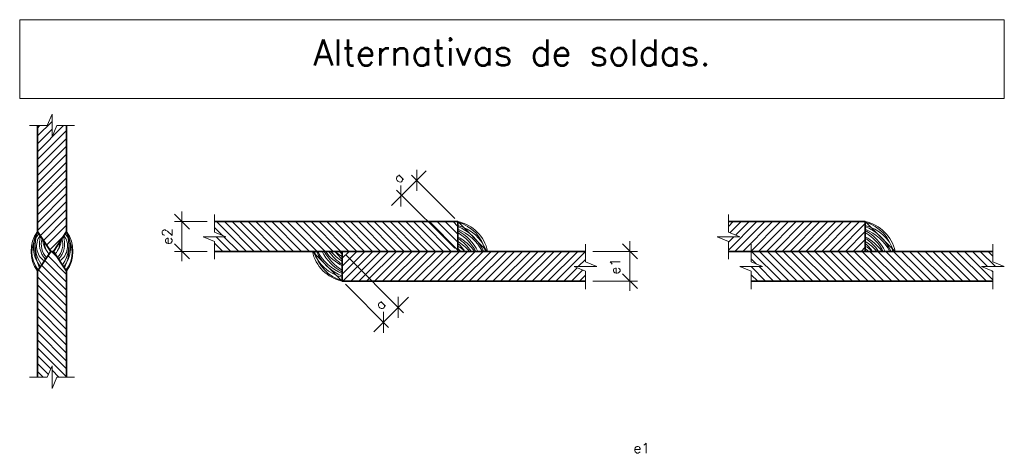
# Model space of a CAD drawing. Header units: millimetres. Extents: x -125 to 300, y 6 to 90.
# Tile 9 of 132: x -71 to -58, y 27 to 33. Entities that reach past the tile are written whole.
import ezdxf
from ezdxf.enums import TextEntityAlignment as Align

# ---------------------------------------------------------------- set-up
doc = ezdxf.new("R2010")
doc.units = ezdxf.units.MM
for name, color, linetype, lineweight in [('0-CYPE0', 1, 'Continuous', 13), ('0-CYPE1', 2, 'Continuous', 18), ('0-CYPE2', 4, 'Continuous', 35), ('CYPECABECERA', 2, 'Continuous', 18)]:
    doc.layers.add(name, color=color, linetype=linetype, lineweight=lineweight)
doc.styles.add('CYPETXT', font='romans', dxfattribs={"height": 0.2})

msp = doc.modelspace()

# ---------------------------------------------------------------- linework, layer by layer
at = {"layer": '0-CYPE0'}
for p, q in [((-70.41098, 31.75224), (-70.47423, 31.59943)), ((-70.41098, 31.44662), (-70.41098, 31.75224)), ((-70.71272, 31.59943), (-70.47423, 31.59943)), ((-70.60665, 31.45996), (-70.41098, 31.65563)), ((-70.60665, 31.56602), (-70.57325, 31.59943)), ((-70.60665, 31.24783), (-70.25505, 31.59943)), ((-70.60665, 31.35389), (-70.41098, 31.54957)), ((-70.60665, 31.14176), (-70.2153, 31.53311)), ((-70.41098, 31.44662), (-70.34773, 31.59943)), ((-70.34773, 31.59943), (-70.10924, 31.59943)), ((-70.60665, 31.03569), (-70.2153, 31.42705)), ((-70.60665, 30.92963), (-70.2153, 31.32098)), ((-70.60665, 30.82356), (-70.2153, 31.21491)), ((-70.60665, 30.7175), (-70.2153, 31.10885)), ((-70.60665, 30.61143), (-70.2153, 31.00278)), ((-70.60665, 30.50536), (-70.2153, 30.89672)), ((-70.60665, 30.3993), (-70.2153, 30.79065)), ((-70.60665, 30.29323), (-70.2153, 30.68458)), ((-70.60665, 30.18717), (-70.2153, 30.57852)), ((-70.56978, 30.11797), (-70.2153, 30.47245)), ((-70.52725, 30.05444), (-70.2153, 30.36639)), ((-68.22475, 30.16652), (-68.22475, 30.40501)), ((-61.31075, 30.16652), (-61.31075, 30.40501)), ((-70.48472, 29.99091), (-70.2153, 30.26032)), ((-68.11761, 30.12217), (-68.22475, 30.22931)), ((-67.7983, 29.90893), (-68.1989, 30.30952)), ((-67.6909, 29.90759), (-68.09149, 30.30818)), ((-67.58483, 29.90759), (-67.98542, 30.30818)), ((-67.47876, 29.90759), (-67.87802, 30.30684)), ((-67.3727, 29.90759), (-67.77329, 30.30818)), ((-67.26663, 29.90759), (-67.66722, 30.30818)), ((-67.16057, 29.90759), (-67.55982, 30.30684)), ((-67.0545, 29.90759), (-67.45509, 30.30818)), ((-66.94843, 29.90759), (-67.34903, 30.30818)), ((-66.84237, 29.90759), (-67.24162, 30.30684)), ((-66.7363, 29.90759), (-67.13689, 30.30818)), ((-66.63024, 29.90759), (-67.03083, 30.30818)), ((-66.52417, 29.90759), (-66.92476, 30.30818)), ((-66.4181, 29.90759), (-66.8187, 30.30818)), ((-66.31204, 29.90759), (-66.71263, 30.30818)), ((-66.20597, 29.90759), (-66.60656, 30.30818)), ((-66.09991, 29.90759), (-66.5005, 30.30818)), ((-65.99384, 29.90759), (-66.39443, 30.30818)), ((-65.88777, 29.90759), (-66.28837, 30.30818)), ((-65.78171, 29.90759), (-66.1823, 30.30818)), ((-65.67564, 29.90759), (-66.07623, 30.30818)), ((-65.56958, 29.90759), (-65.97017, 30.30818)), ((-65.46351, 29.90759), (-65.8641, 30.30818)), ((-65.35744, 29.90759), (-65.75804, 30.30818)), ((-65.25138, 29.90759), (-65.65197, 30.30818)), ((-65.14531, 29.90759), (-65.5459, 30.30818)), ((-65.03925, 29.90759), (-65.43984, 30.30818)), ((-64.9515, 29.92591), (-65.33377, 30.30818)), ((-64.9515, 30.03197), (-65.22771, 30.30818)), ((-64.9515, 30.13804), (-65.12164, 30.30818)), ((-64.9515, 30.24411), (-65.01557, 30.30818)), ((-61.31075, 30.24411), (-61.24668, 30.30818)), ((-61.31075, 29.92591), (-60.92848, 30.30818)), ((-61.29061, 30.15818), (-61.14061, 30.30818)), ((-61.223, 29.90759), (-60.82241, 30.30818)), ((-61.2156, 30.12713), (-61.03454, 30.30818)), ((-61.11694, 29.90759), (-60.71635, 30.30818)), ((-61.01087, 29.90759), (-60.61028, 30.30818)), ((-60.90481, 29.90759), (-60.50421, 30.30818)), ((-60.79874, 29.90759), (-60.39815, 30.30818)), ((-60.69267, 29.90759), (-60.29208, 30.30818)), ((-60.58661, 29.90759), (-60.18602, 30.30818)), ((-60.48054, 29.90759), (-60.07995, 30.30818)), ((-60.37448, 29.90759), (-59.97388, 30.30818)), ((-60.26841, 29.90759), (-59.86782, 30.30818)), ((-60.16234, 29.90759), (-59.76175, 30.30818)), ((-60.05628, 29.90759), (-59.65569, 30.30818)), ((-59.95021, 29.90759), (-59.54962, 30.30818)), ((-59.84415, 29.90759), (-59.47045, 30.28128)), ((-70.44218, 29.92737), (-70.25336, 30.11619)), ((-68.37756, 30.10326), (-68.22475, 30.04001)), ((-68.07193, 30.10326), (-68.37756, 30.10326)), ((-68.07193, 30.10326), (-68.22475, 30.16652)), ((-68.01177, 29.91027), (-68.20477, 30.10326)), ((-67.90437, 29.90893), (-68.0987, 30.10326)), ((-61.15794, 30.10326), (-61.31075, 30.16652)), ((-61.31075, 30.03197), (-61.23946, 30.10326)), ((-59.73808, 29.90759), (-59.47045, 30.17522)), ((-59.63201, 29.90759), (-59.47045, 30.06915)), ((-68.22475, 29.80152), (-68.22475, 30.04001)), ((-68.1165, 29.90893), (-68.22475, 30.01717)), ((-63.23391, 29.76592), (-63.23391, 30.00441)), ((-61.31075, 29.80152), (-61.31075, 30.04001)), ((-61.00364, 29.76592), (-61.00364, 30.00441)), ((-59.52595, 29.90759), (-59.47045, 29.96309)), ((-57.75286, 29.76592), (-57.75286, 30.00441)), ((-70.2153, 29.59863), (-70.46716, 29.85049)), ((-70.34202, 29.83142), (-70.4182, 29.90759)), ((-66.50715, 29.81498), (-66.41455, 29.90759)), ((-66.50715, 29.60285), (-66.20241, 29.90759)), ((-66.50715, 29.70891), (-66.30848, 29.90759)), ((-66.49694, 29.507), (-66.09635, 29.90759)), ((-66.39088, 29.507), (-65.99028, 29.90759)), ((-66.28481, 29.507), (-65.88422, 29.90759)), ((-66.17874, 29.507), (-65.77815, 29.90759)), ((-66.07268, 29.507), (-65.67208, 29.90759)), ((-65.96661, 29.507), (-65.56602, 29.90759)), ((-65.86054, 29.507), (-65.45995, 29.90759)), ((-65.75448, 29.507), (-65.35389, 29.90759)), ((-65.64841, 29.507), (-65.24782, 29.90759)), ((-65.54235, 29.507), (-65.14175, 29.90759)), ((-65.43628, 29.507), (-65.03569, 29.90759)), ((-65.33021, 29.507), (-64.92962, 29.90759)), ((-65.22415, 29.507), (-64.82356, 29.90759)), ((-65.11808, 29.507), (-64.71749, 29.90759)), ((-65.01202, 29.507), (-64.61142, 29.90759)), ((-64.90595, 29.507), (-64.50536, 29.90759)), ((-64.79988, 29.507), (-64.39929, 29.90759)), ((-64.69382, 29.507), (-64.29323, 29.90759)), ((-64.58775, 29.507), (-64.18716, 29.90759)), ((-64.48169, 29.507), (-64.08109, 29.90759)), ((-64.37562, 29.507), (-63.97503, 29.90759)), ((-64.26955, 29.507), (-63.86896, 29.90759)), ((-64.16349, 29.507), (-63.7629, 29.90759)), ((-64.05742, 29.507), (-63.65683, 29.90759)), ((-63.95136, 29.507), (-63.55076, 29.90759)), ((-63.84529, 29.507), (-63.4447, 29.90759)), ((-63.73922, 29.507), (-63.33863, 29.90759)), ((-63.63316, 29.507), (-63.23391, 29.90625)), ((-60.93483, 29.73744), (-61.00364, 29.80625)), ((-60.59832, 29.507), (-60.99891, 29.90759)), ((-60.49226, 29.507), (-60.89285, 29.90759)), ((-60.38619, 29.507), (-60.78678, 29.90759)), ((-60.28012, 29.507), (-60.68072, 29.90759)), ((-60.17406, 29.507), (-60.57465, 29.90759)), ((-60.06799, 29.507), (-60.46858, 29.90759)), ((-59.96193, 29.507), (-60.36252, 29.90759)), ((-59.85586, 29.507), (-60.25645, 29.90759)), ((-59.74979, 29.507), (-60.15039, 29.90759)), ((-59.64373, 29.507), (-60.04298, 29.90625)), ((-59.53766, 29.507), (-59.93825, 29.90759)), ((-59.4316, 29.507), (-59.83219, 29.90759)), ((-59.32553, 29.507), (-59.72612, 29.90759)), ((-59.21946, 29.507), (-59.62006, 29.90759)), ((-59.1134, 29.507), (-59.51399, 29.90759)), ((-59.00733, 29.507), (-59.40792, 29.90759)), ((-58.90127, 29.507), (-59.30186, 29.90759)), ((-58.7952, 29.507), (-59.19579, 29.90759)), ((-58.68913, 29.507), (-59.08973, 29.90759)), ((-58.58307, 29.507), (-58.98366, 29.90759)), ((-58.477, 29.507), (-58.87759, 29.90759)), ((-58.37094, 29.507), (-58.77153, 29.90759)), ((-58.26487, 29.507), (-58.66546, 29.90759)), ((-58.1588, 29.507), (-58.5594, 29.90759)), ((-58.05274, 29.507), (-58.45333, 29.90759)), ((-57.94667, 29.507), (-58.34726, 29.90759)), ((-57.84061, 29.507), (-58.2412, 29.90759)), ((-57.75286, 29.52531), (-58.13513, 29.90759)), ((-57.82415, 29.70267), (-58.02907, 29.90759)), ((-57.71808, 29.70267), (-57.923, 29.90759)), ((-57.75286, 29.84351), (-57.81693, 29.90759)), ((-70.2153, 29.3865), (-70.55223, 29.72342)), ((-70.2153, 29.49256), (-70.5097, 29.78696)), ((-63.52709, 29.507), (-63.34761, 29.68648)), ((-63.38672, 29.70267), (-63.23391, 29.63942)), ((-63.08109, 29.70267), (-63.38672, 29.70267)), ((-63.33142, 29.70267), (-63.23391, 29.80018)), ((-63.08109, 29.70267), (-63.23391, 29.76592)), ((-61.15646, 29.70267), (-61.00364, 29.63942)), ((-60.85083, 29.70267), (-61.15646, 29.70267)), ((-60.81045, 29.507), (-61.00613, 29.70267)), ((-60.85083, 29.70267), (-61.00364, 29.76592)), ((-60.70439, 29.507), (-60.90006, 29.70267)), ((-57.90567, 29.70267), (-57.75286, 29.63942)), ((-57.60005, 29.70267), (-57.90567, 29.70267)), ((-57.60005, 29.70267), (-57.75286, 29.76592)), ((-70.2153, 29.17436), (-70.60665, 29.56572)), ((-70.2153, 29.28043), (-70.59476, 29.65989)), ((-63.42103, 29.507), (-63.27259, 29.65543)), ((-63.31496, 29.507), (-63.23391, 29.58805)), ((-63.23391, 29.40093), (-63.23391, 29.63942)), ((-61.00364, 29.40093), (-61.00364, 29.63942)), ((-60.91652, 29.507), (-61.00364, 29.59412)), ((-57.75286, 29.63138), (-57.76658, 29.6451)), ((-57.75286, 29.40093), (-57.75286, 29.63942)), ((-70.2153, 29.0683), (-70.60665, 29.45965)), ((-70.2153, 28.96223), (-70.60665, 29.35358)), ((-70.2153, 28.85617), (-70.60665, 29.24752)), ((-70.2153, 28.7501), (-70.60665, 29.14145)), ((-70.2153, 28.64403), (-70.60665, 29.03539)), ((-70.2153, 28.53797), (-70.60665, 28.92932)), ((-70.2153, 28.4319), (-70.60665, 28.82325)), ((-70.2153, 28.32584), (-70.60665, 28.71719)), ((-70.2153, 28.21977), (-70.60665, 28.61112)), ((-70.4283, 28.32671), (-70.60665, 28.50506)), ((-70.45935, 28.25169), (-70.60665, 28.39899)), ((-70.71272, 28.21575), (-70.47423, 28.21575)), ((-70.52948, 28.21575), (-70.60665, 28.29292)), ((-70.31735, 28.21575), (-70.41098, 28.30938)), ((-70.41098, 28.06294), (-70.34773, 28.21575)), ((-70.34773, 28.21575), (-70.10924, 28.21575))]:
    msp.add_line(p, q, dxfattribs=at)
for points in [[(-61.15794, 30.10326), (-61.46356, 30.10326), (-61.31075, 30.04001)], [(-70.41098, 28.06294), (-70.41098, 28.36856), (-70.47423, 28.21575)]]:
    msp.add_lwpolyline(points, dxfattribs=at)
for centre, radius, start, end in [((-65.09506, 29.79388), 0.52712, 12.457936, 74.196086), ((-65.07269, 29.73301), 0.53538, 19.031538, 76.917063), ((-65.19681, 29.63728), 0.6515, 24.513025, 67.880831), ((-65.19403, 29.59976), 0.6515, 28.196743, 68.144506), ((-59.61401, 29.79388), 0.52712, 12.457936, 74.196086), ((-59.59164, 29.73301), 0.53538, 19.031538, 76.917063), ((-59.71576, 29.63728), 0.6515, 24.513025, 67.880831), ((-59.71298, 29.59976), 0.6515, 28.196743, 68.144506), ((-70.30063, 29.89541), 0.38111, 138.988904, 218.888843), ((-70.23486, 29.96542), 0.42584, 150.818993, 218.550396), ((-70.00429, 29.96291), 0.63797, 160.768462, 205.875367), ((-70.17146, 29.99558), 0.46589, 159.085055, 215.45545), ((-70.37925, 29.97585), 0.24022, 143.066931, 235.408419), ((-70.28082, 30.01132), 0.30072, 160.7558, 223.643304), ((-70.30455, 30.00004), 0.25095, 161.886246, 224.256655), ((-70.17069, 30.11292), 0.37011, 186.478396, 220.464305), ((-70.65126, 30.11292), 0.37011, 319.535698, 353.521606), ((-70.5174, 30.00004), 0.25095, 315.743347, 18.113757), ((-70.54114, 30.01132), 0.30072, 316.356699, 19.244202), ((-70.4427, 29.97585), 0.24022, 304.591583, 36.933071), ((-70.6505, 29.99558), 0.46589, 324.544552, 20.914947), ((-70.5871, 29.96542), 0.42584, 321.449606, 29.181009), ((-70.81767, 29.96291), 0.63797, 334.124635, 19.23154), ((-70.52132, 29.89541), 0.38111, 321.11116, 41.011098), ((-65.26632, 29.61782), 0.6515, 26.408427, 61.103943), ((-65.28439, 29.59976), 0.6515, 28.196743, 59.27214), ((-65.24963, 29.52192), 0.6515, 36.296876, 62.766552), ((-65.30941, 29.5386), 0.6515, 34.497388, 56.676298), ((-59.78527, 29.61782), 0.6515, 26.408427, 61.103943), ((-59.76859, 29.52192), 0.6515, 36.296876, 62.766552), ((-59.80334, 29.59976), 0.6515, 28.196743, 59.27214), ((-59.82836, 29.5386), 0.6515, 34.497388, 56.676298), ((-70.31132, 30.01445), 0.19965, 175.736354, 212.359702), ((-70.51064, 30.01445), 0.19965, 327.6403, 4.263648), ((-65.29233, 29.42334), 0.6515, 48.011915, 58.456477), ((-65.2969, 29.48857), 0.6515, 40.028608, 57.983443), ((-65.39004, 29.53304), 0.6515, 35.092806, 47.691231), ((-65.4095, 29.4844), 0.6515, 40.509205, 45.331905), ((-59.81128, 29.42334), 0.6515, 48.011915, 58.456477), ((-59.81585, 29.48857), 0.6515, 40.028608, 57.983443), ((-59.90899, 29.53304), 0.6515, 35.092806, 47.691231), ((-59.92845, 29.4844), 0.6515, 40.509205, 45.331905), ((-66.38597, 30.08217), 0.53538, 199.031558, 256.917083), ((-66.3636, 30.0213), 0.52712, 192.457956, 254.196049), ((-66.26184, 30.17789), 0.6515, 204.512988, 247.880794), ((-66.26462, 30.21542), 0.6515, 208.196763, 248.144469), ((-66.19234, 30.19735), 0.6515, 206.408447, 241.103963), ((-66.17427, 30.21542), 0.6515, 208.196763, 239.27216), ((-66.20902, 30.29325), 0.6515, 216.296896, 242.766572), ((-66.14924, 30.27658), 0.6515, 214.497408, 236.676317), ((-66.16175, 30.32661), 0.6515, 220.028628, 237.983406), ((-66.16633, 30.39184), 0.6515, 228.011878, 238.456497), ((-66.06862, 30.28214), 0.6515, 215.092768, 227.691193), ((-66.04915, 30.33078), 0.6515, 220.509167, 225.331925)]:
    msp.add_arc(centre, radius, start, end, dxfattribs=at)
at = {"layer": '0-CYPE1'}
for p, q in [((-65.50529, 31.00339), (-65.50529, 30.72055)), ((-65.37798, 30.98928), (-65.84386, 30.5234)), ((-65.576, 30.93268), (-64.99392, 30.35061)), ((-65.77629, 30.73239), (-64.99392, 29.95002)), ((-65.71655, 30.50929), (-65.71655, 30.79213)), ((-65.50529, 30.86197), (-65.50529, 30.86197)), ((-68.76246, 30.40818), (-68.56246, 30.20818)), ((-68.66246, 30.44348), (-68.66246, 29.7767)), ((-68.32475, 30.30818), (-68.76246, 30.30818)), ((-68.66246, 30.30818), (-68.66246, 30.30818)), ((-64.9515, 30.30818), (-64.55091, 29.90759)), ((-59.47045, 30.30818), (-59.06986, 29.90759)), ((-68.56246, 29.80759), (-68.76246, 30.00759)), ((-62.73586, 30.00759), (-62.53586, 29.80759)), ((-62.63586, 30.04289), (-62.63586, 29.37611)), ((-68.32475, 29.90759), (-68.76246, 29.90759)), ((-66.50715, 29.507), (-66.90775, 29.90759)), ((-65.68236, 29.08279), (-66.46473, 29.86516)), ((-63.13391, 29.90759), (-62.53586, 29.90759)), ((-62.63586, 29.90759), (-62.63586, 29.90759)), ((-62.53586, 29.407), (-62.73586, 29.607)), ((-65.88265, 28.8825), (-66.46473, 29.46457)), ((-63.13391, 29.507), (-62.53586, 29.507)), ((-65.61479, 29.29178), (-66.08068, 28.8259)), ((-65.75307, 29.29492), (-65.75307, 29.01208)), ((-65.74211, 29.16447), (-65.74211, 29.16447)), ((-65.95337, 28.81179), (-65.95337, 29.09463))]:
    msp.add_line(p, q, dxfattribs=at)
for centre, radius, start, end in [((-65.05761, 29.80148), 0.51769, 11.827453, 78.172585), ((-59.57656, 29.80148), 0.51769, 11.827453, 78.172585), ((-70.24221, 29.90759), 0.45088, 143.931181, 216.068802), ((-70.57975, 29.90759), 0.45088, 323.931201, 36.068822), ((-66.40105, 30.0137), 0.51769, 191.827416, 258.172548)]:
    msp.add_arc(centre, radius, start, end, dxfattribs=at)
at = {"layer": '0-CYPE2'}
for p, q in [((-70.60665, 31.59943), (-70.60665, 30.17305)), ((-70.2153, 31.59943), (-70.2153, 30.17305)), ((-68.22475, 30.30818), (-64.9515, 30.30818)), ((-64.9515, 30.30818), (-64.9515, 29.90759)), ((-61.31075, 30.30818), (-59.47045, 30.30818)), ((-59.47045, 30.30818), (-59.47045, 29.90759)), ((-70.2153, 30.17305), (-70.39302, 29.90759)), ((-70.60665, 29.64213), (-70.42894, 29.90759)), ((-70.2153, 29.64213), (-70.39302, 29.90759)), ((-64.9515, 29.90759), (-68.22475, 29.90759)), ((-66.50715, 29.507), (-66.50715, 29.90759)), ((-65.52403, 29.90759), (-63.23391, 29.90759)), ((-59.47045, 29.90759), (-61.31075, 29.90759)), ((-60.04298, 29.90759), (-57.75286, 29.90759)), ((-70.60665, 28.21575), (-70.60665, 29.64213)), ((-70.60665, 28.21575), (-70.60665, 29.64213)), ((-70.2153, 28.21575), (-70.2153, 29.64213)), ((-70.2153, 28.21575), (-70.2153, 29.64213)), ((-63.23391, 29.507), (-66.50715, 29.507)), ((-57.75286, 29.507), (-61.00364, 29.507))]:
    msp.add_line(p, q, dxfattribs=at)
msp.add_lwpolyline([(-70.60665, 30.17305), (-70.42894, 29.90759), (-70.39302, 29.90759), (-70.42894, 29.90759)], dxfattribs=at)
at = {"layer": 'CYPECABECERA'}
msp.add_lwpolyline([(-70.84589, 31.96417), (-57.60005, 31.96417), (-57.60005, 33.02384), (-70.84589, 33.02384), (-70.84589, 31.96417)], close=True, dxfattribs=at)

# ---------------------------------------------------------------- texts
at = {"layer": '0-CYPE1', "style": 'CYPETXT'}
for s, height, rotation, width, p, p2 in [('a', 0.13333, 45, 1.176, (-65.74479, 30.81102), (-65.6656, 30.89022)), ('e2', 0.133333, 90, 1.008, (-68.79579, 29.99588), (-68.79579, 30.21988)), ('e1', 0.133333, 90, 1.216552, (-62.76919, 29.59529), (-62.76919, 29.81929)), ('a', 0.13333, 44.997139, 1.176, (-65.98709, 29.10805), (-65.90789, 29.18724))]:
    msp.add_text(s, height=height, rotation=rotation, dxfattribs=dict(at, width=width)).set_placement(p, p2, align=Align.FIT)
at = {"layer": '0-CYPE1', "style": 'CYPETXT', "width": 1.216552}
msp.add_text('e1', height=0.133333, dxfattribs=at).set_placement((-62.58869, 27.19369), (-62.36469, 27.19369), align=Align.FIT)
at = {"layer": 'CYPECABECERA', "style": 'CYPETXT', "width": 0.875579}
msp.add_text('Alternativas de soldas.', height=0.3532224, dxfattribs=at).set_placement((-66.89598, 32.4057), (-61.54995, 32.4057), align=Align.FIT)

doc.saveas('drawing.dxf')
